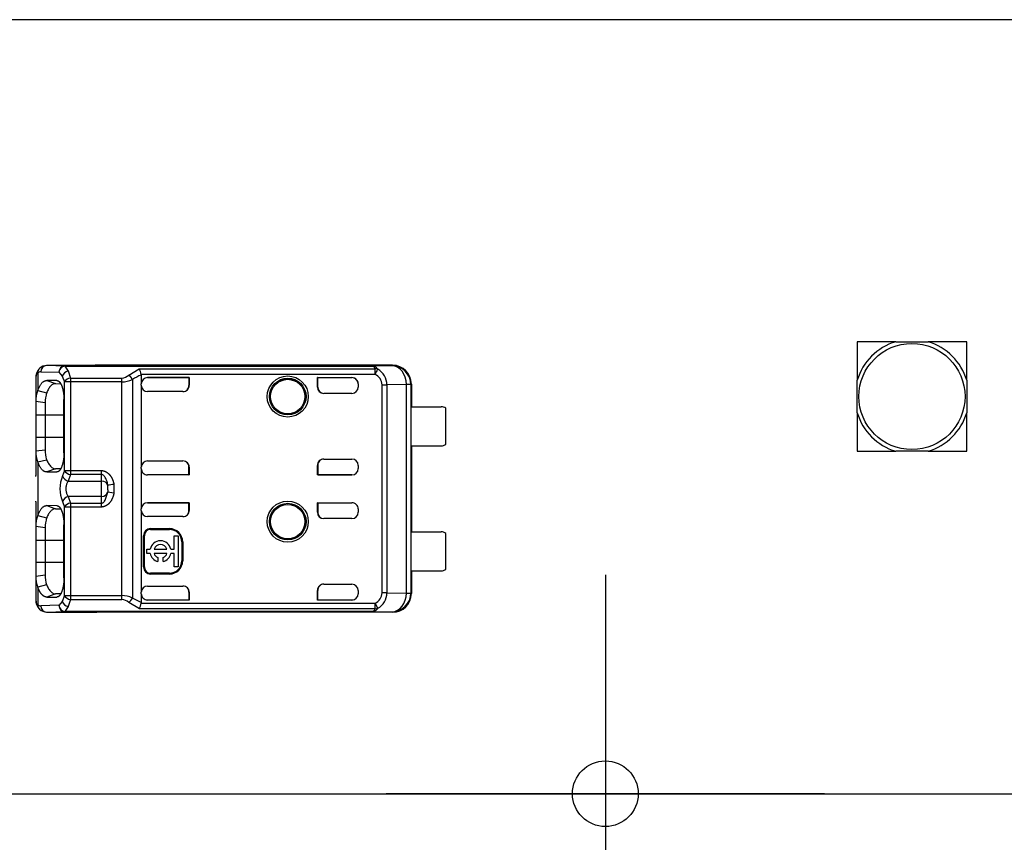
# Model space of a CAD drawing. Header units: millimetres. Extents: x 16 to 406, y 5 to 285.
# Tile 6 of 13: x 103 to 135, y 186 to 212. Entities that reach past the tile are written whole.
import ezdxf
from ezdxf.enums import TextEntityAlignment as Align
from ezdxf.lldxf.tags import DXFTag

# ---------------------------------------------------------------- set-up
doc = ezdxf.new("R2010")
doc.units = ezdxf.units.MM
for name, color, linetype in [('Default', 7, 'Continuous'), ('dimensions', 7, 'Continuous'), ('RECLED_173X50MM_', 7, 'Continuous')]:
    doc.layers.add(name, color=color, linetype=linetype)
doc.styles.add('SEACAD_Arial', font='arial.ttf')
tags = doc.linetypes.add('CENTER2', pattern=[28.575, 19.05, -3.175, 3.175, -3.175]).pattern_tags.tags
tags[10:11] = [DXFTag(74, 4), DXFTag(75, 0), DXFTag(340, '0'), DXFTag(46, 0.0), DXFTag(50, 0.0), DXFTag(44, 0.0), DXFTag(45, 0.0)]
tags[8:9] = [DXFTag(74, 4), DXFTag(75, 0), DXFTag(340, '0'), DXFTag(46, 0.0), DXFTag(50, 0.0), DXFTag(44, 0.0), DXFTag(45, 0.0)]
tags[6:7] = [DXFTag(74, 4), DXFTag(75, 0), DXFTag(340, '0'), DXFTag(46, 0.0), DXFTag(50, 0.0), DXFTag(44, 0.0), DXFTag(45, 0.0)]
tags[4:5] = [DXFTag(74, 4), DXFTag(75, 0), DXFTag(340, '0'), DXFTag(46, 0.0), DXFTag(50, 0.0), DXFTag(44, 0.0), DXFTag(45, 0.0)]
doc.dimstyles.new('ISO', dxfattribs={"dimtxt": 3.5, "dimasz": 3.5, "dimexe": 1.75, "dimexo": 0, "dimgap": 0.875, "dimtad": 1, "dimtxsty": 'SEACAD_Arial', "dimblk1": '_SE_FILLED', "dimblk2": '_SE_FILLED', "dimsah": 1, "dimcen": 1.75, "dimadec": 0, "dimazin": 0, "dimtfac": 0.5, "dimtdec": 3, "dimtmove": 0, "dimatfit": 3, "dimfxl": 1, "dimarcsym": 0})

# ---------------------------------------------------------------- blocks, each defined once
blk = doc.blocks.new('SEANNOT_GROUP1')
at = {"layer": 'dimensions', "color": 7, "linetype": 'CENTER2'}
for p, q in [((121.814, 194.527), (121.814, 180.527)), ((128.814, 187.527), (114.814, 187.527))]:
    blk.add_line(p, q, dxfattribs=at)
blk = doc.blocks.new('SEANNOT_GROUP15')
at = {"layer": 'dimensions', "color": 7, "linetype": 'CENTER2'}
blk.add_line((95.614, 187.527), (274.814, 187.527), dxfattribs=at)
blk = doc.blocks.new('SE1')
at = {"layer": 'RECLED_173X50MM_', "color": 7, "linetype": 'Continuous'}
for p, q in [((271.314, 212.277), (99.114, 212.277)), ((131.095, 201.977), (129.864, 201.977)), ((129.864, 201.977), (129.864, 200.746)), ((131.095, 201.977), (132.133, 201.977)), ((133.364, 201.977), (132.133, 201.977)), ((133.364, 200.746), (133.364, 201.977)), ((104.538, 201.203), (103.956, 201.217)), ((105.564, 201.217), (103.956, 201.217)), ((104.538, 201.203), (114.326, 201.203)), ((104.538, 201.203), (104.538, 201.198)), ((104.538, 201.199), (104.644, 201.042)), ((114.326, 201.198), (104.538, 201.198)), ((105.557, 201.217), (105.564, 201.217)), ((115.014, 201.227), (105.564, 201.227)), ((105.564, 201.227), (105.564, 201.217)), ((106.584, 200.913), (106.917, 201.112)), ((106.917, 201.112), (114.454, 201.112)), ((114.997, 201.21), (114.326, 201.203)), ((114.326, 201.198), (114.326, 201.203)), ((114.454, 200.933), (114.454, 201.112)), ((114.534, 201.088), (114.539, 201.098)), ((114.997, 201.21), (115.014, 201.227)), ((103.614, 200.821), (103.614, 200.067)), ((103.674, 200.977), (103.674, 200.421)), ((103.768, 201.017), (104.35, 201.003)), ((104.349, 201.003), (104.455, 200.876)), ((104.456, 200.876), (104.529, 200.693)), ((104.644, 201.044), (104.718, 200.818)), ((104.718, 200.818), (106.358, 200.818)), ((104.718, 200.818), (104.718, 200.693)), ((106.358, 200.693), (106.358, 200.818)), ((114.454, 200.933), (106.979, 200.933)), ((106.98, 200.915), (106.98, 200.632)), ((108.514, 200.832), (107.18, 200.832)), ((107.18, 200.832), (107.18, 200.831)), ((107.18, 200.831), (108.507, 200.831)), ((108.507, 200.831), (108.514, 200.832)), ((108.507, 200.831), (108.507, 200.58)), ((108.514, 200.832), (108.514, 200.587)), ((112.614, 200.527), (112.614, 200.832)), ((112.614, 200.832), (113.714, 200.832)), ((112.621, 200.831), (112.614, 200.832)), ((112.621, 200.527), (112.621, 200.831)), ((112.621, 200.831), (113.714, 200.831)), ((113.714, 200.831), (113.714, 200.832)), ((103.958, 200.74), (104.241, 200.64)), ((104.287, 200.737), (103.958, 200.74)), ((104.241, 200.64), (104.399, 200.638)), ((104.53, 197.861), (104.53, 200.693)), ((104.718, 200.693), (104.53, 200.693)), ((106.358, 200.693), (104.718, 200.693)), ((104.718, 200.693), (104.718, 197.861)), ((106.358, 193.861), (106.358, 200.693)), ((106.698, 200.77), (106.698, 193.784)), ((106.98, 200.587), (106.98, 200.632)), ((106.98, 200.587), (106.98, 197.967)), ((108.507, 200.58), (108.514, 200.587)), ((112.614, 200.527), (112.621, 200.527)), ((113.914, 200.632), (113.914, 200.527)), ((114.681, 193.95), (114.681, 200.604)), ((115.457, 200.609), (114.835, 200.605)), ((114.835, 200.604), (114.835, 193.95)), ((115.597, 200.61), (115.457, 200.61)), ((115.457, 193.944), (115.457, 200.61)), ((115.597, 200.61), (115.599, 200.612)), ((115.597, 200.61), (115.597, 193.944)), ((115.614, 200.627), (115.599, 200.627)), ((115.599, 200.627), (115.599, 200.612)), ((115.614, 200.627), (115.614, 199.902)), ((129.864, 199.707), (129.864, 200.746)), ((133.364, 200.746), (133.364, 199.707)), ((103.674, 200.419), (103.955, 200.347)), ((108.314, 200.387), (107.18, 200.387)), ((113.714, 200.327), (112.814, 200.327)), ((103.913, 200.028), (103.614, 200.068)), ((103.614, 200.068), (103.614, 199.627)), ((103.913, 200.028), (103.913, 199.627)), ((104.509, 198.428), (104.509, 200.128)), ((115.612, 198.652), (115.612, 199.902)), ((115.612, 199.902), (116.564, 199.902)), ((116.714, 198.702), (116.714, 199.852)), ((103.913, 199.627), (103.614, 199.627)), ((103.614, 199.627), (103.614, 198.927)), ((104.509, 199.627), (103.913, 199.627)), ((103.913, 199.627), (103.913, 198.927)), ((129.864, 199.707), (129.864, 198.477)), ((133.364, 198.477), (133.364, 199.707)), ((103.614, 198.927), (103.614, 198.486)), ((103.614, 198.927), (103.913, 198.927)), ((103.913, 198.927), (103.913, 198.526)), ((103.913, 198.927), (104.509, 198.927)), ((115.612, 198.652), (116.564, 198.652)), ((115.614, 198.652), (115.614, 195.902)), ((103.614, 198.486), (103.913, 198.526)), ((103.614, 198.487), (103.614, 197.698)), ((129.864, 198.477), (131.095, 198.477)), ((132.133, 198.477), (131.095, 198.477)), ((132.133, 198.477), (133.364, 198.477)), ((103.674, 198.136), (103.955, 198.207)), ((103.674, 198.133), (103.674, 196.421)), ((106.98, 197.921), (106.98, 197.967)), ((107.18, 198.167), (108.314, 198.167)), ((108.507, 197.723), (108.507, 197.974)), ((108.507, 197.974), (108.514, 197.967)), ((108.514, 197.967), (108.514, 197.721)), ((112.614, 197.721), (112.614, 198.027)), ((112.621, 198.027), (112.614, 198.027)), ((112.621, 198.027), (112.621, 197.723)), ((112.814, 198.227), (113.714, 198.227)), ((113.914, 198.027), (113.914, 197.921)), ((103.614, 197.671), (103.614, 197.698)), ((104.241, 197.914), (103.958, 197.814)), ((103.958, 197.814), (104.287, 197.817)), ((104.401, 197.915), (104.241, 197.914)), ((104.529, 197.861), (104.461, 197.688)), ((104.53, 197.861), (104.718, 197.861)), ((104.718, 197.736), (104.65, 197.523)), ((104.718, 197.861), (105.714, 197.861)), ((104.718, 197.861), (104.718, 197.736)), ((105.714, 197.736), (104.718, 197.736)), ((105.714, 197.736), (105.714, 197.861)), ((105.714, 197.523), (105.714, 197.736)), ((106.98, 197.921), (106.98, 196.632)), ((107.18, 197.723), (107.18, 197.721)), ((108.507, 197.723), (107.18, 197.723)), ((108.514, 197.721), (107.18, 197.721)), ((108.507, 197.723), (108.514, 197.721)), ((112.621, 197.723), (112.614, 197.721)), ((113.714, 197.721), (112.614, 197.721)), ((112.621, 197.723), (113.714, 197.723)), ((113.714, 197.721), (113.714, 197.723)), ((104.65, 197.523), (105.714, 197.523)), ((105.714, 197.03), (105.714, 197.523)), ((105.914, 197.265), (105.91, 197.389)), ((106.107, 197.419), (106.107, 197.135)), ((104.65, 197.031), (104.718, 196.818)), ((105.714, 197.03), (104.65, 197.03)), ((105.714, 196.818), (105.714, 197.03)), ((105.843, 196.942), (105.91, 197.165)), ((106.107, 197.135), (105.91, 197.165)), ((105.913, 197.248), (105.914, 197.165)), ((105.914, 197.248), (105.914, 197.265)), ((103.613, 196.856), (103.615, 196.883)), ((103.614, 196.856), (103.614, 196.067)), ((103.958, 196.74), (104.241, 196.64)), ((104.287, 196.737), (103.958, 196.74)), ((104.461, 196.866), (104.529, 196.693)), ((104.53, 193.861), (104.53, 196.693)), ((104.718, 196.693), (104.53, 196.693)), ((104.718, 196.818), (104.718, 196.693)), ((104.718, 196.818), (105.714, 196.818)), ((105.714, 196.693), (104.718, 196.693)), ((104.718, 196.693), (104.718, 193.861)), ((105.714, 196.693), (105.714, 196.818)), ((108.514, 196.832), (107.18, 196.832)), ((107.18, 196.832), (107.18, 196.831)), ((107.18, 196.831), (108.507, 196.831)), ((108.507, 196.831), (108.514, 196.832)), ((108.507, 196.58), (108.507, 196.831)), ((108.514, 196.832), (108.514, 196.587)), ((112.614, 196.527), (112.614, 196.832)), ((112.614, 196.832), (113.714, 196.832)), ((112.621, 196.831), (112.614, 196.832)), ((112.621, 196.831), (112.621, 196.527)), ((112.621, 196.831), (113.714, 196.831)), ((113.714, 196.831), (113.714, 196.832)), ((103.674, 196.419), (103.955, 196.347)), ((104.241, 196.64), (104.399, 196.638)), ((106.98, 196.587), (106.98, 196.632)), ((106.98, 196.587), (106.98, 193.967)), ((108.314, 196.387), (107.18, 196.387)), ((108.507, 196.58), (108.514, 196.587)), ((112.614, 196.527), (112.621, 196.527)), ((113.914, 196.632), (113.914, 196.527)), ((103.913, 196.028), (103.614, 196.068)), ((103.614, 196.068), (103.614, 195.627)), ((104.509, 194.428), (104.509, 196.128)), ((113.714, 196.327), (112.814, 196.327)), ((103.913, 196.028), (103.913, 195.627)), ((107.054, 194.777), (107.054, 195.777)), ((107.08, 195.777), (107.054, 195.777)), ((107.08, 194.777), (107.08, 195.777)), ((107.28, 196.003), (107.88, 196.003)), ((107.28, 196.003), (107.28, 195.977)), ((107.28, 195.977), (107.88, 195.977)), ((107.88, 195.977), (107.88, 196.003)), ((108.029, 195.345), (108.029, 195.773)), ((108.029, 195.773), (108.161, 195.773)), ((108.161, 195.773), (108.161, 194.785)), ((115.612, 194.652), (115.612, 195.902)), ((115.612, 195.902), (116.564, 195.902)), ((116.714, 194.702), (116.714, 195.852)), ((103.913, 195.627), (103.614, 195.627)), ((103.614, 195.627), (103.614, 194.927)), ((104.509, 195.627), (103.913, 195.627)), ((103.913, 195.627), (103.913, 194.927)), ((108.307, 195.577), (108.28, 195.577)), ((108.28, 195.577), (108.28, 194.977)), ((108.307, 195.577), (108.307, 194.977)), ((107.161, 195.213), (107.161, 195.345)), ((107.161, 195.345), (107.265, 195.345)), ((107.265, 195.213), (107.161, 195.213)), ((107.389, 195.345), (107.802, 195.345)), ((107.802, 195.213), (107.389, 195.213)), ((107.926, 195.345), (108.029, 195.345)), ((108.029, 195.213), (107.926, 195.213)), ((108.029, 194.785), (108.029, 195.213)), ((103.614, 194.927), (103.913, 194.927)), ((103.614, 194.927), (103.614, 194.486)), ((103.913, 194.927), (103.913, 194.526)), ((103.913, 194.927), (104.509, 194.927)), ((107.513, 195.079), (107.513, 194.952)), ((107.678, 194.952), (107.678, 195.079)), ((108.28, 194.977), (108.307, 194.977)), ((103.614, 194.486), (103.913, 194.526)), ((103.614, 194.487), (103.614, 193.733)), ((107.054, 194.777), (107.08, 194.777)), ((107.88, 194.577), (107.28, 194.577)), ((107.28, 194.577), (107.28, 194.55)), ((107.88, 194.55), (107.28, 194.55)), ((107.88, 194.55), (107.88, 194.577)), ((108.161, 194.785), (108.029, 194.785)), ((115.612, 194.652), (116.564, 194.652)), ((115.614, 194.652), (115.614, 193.927)), ((103.955, 194.207), (103.674, 194.136)), ((112.814, 194.227), (113.714, 194.227)), ((103.674, 194.133), (103.674, 193.577)), ((104.241, 193.914), (103.958, 193.814)), ((104.401, 193.915), (104.241, 193.914)), ((104.529, 193.861), (104.456, 193.677)), ((104.53, 193.861), (104.718, 193.861)), ((104.718, 193.861), (106.358, 193.861)), ((104.718, 193.861), (104.718, 193.736)), ((106.358, 193.735), (106.358, 193.861)), ((106.98, 193.921), (106.98, 193.967)), ((106.98, 193.921), (106.98, 193.639)), ((107.18, 194.167), (108.314, 194.167)), ((108.507, 193.975), (108.507, 193.723)), ((108.507, 193.975), (108.514, 193.967)), ((108.514, 193.967), (108.514, 193.721)), ((112.614, 193.721), (112.614, 194.027)), ((112.621, 194.027), (112.614, 194.027)), ((112.621, 193.723), (112.621, 194.027)), ((113.914, 194.027), (113.914, 193.921)), ((114.835, 193.949), (115.457, 193.944)), ((115.457, 193.944), (115.597, 193.944)), ((115.599, 193.942), (115.597, 193.944)), ((115.599, 193.942), (115.599, 193.927)), ((115.599, 193.927), (115.614, 193.927)), ((104.35, 193.551), (103.768, 193.537)), ((103.958, 193.814), (104.287, 193.817)), ((104.455, 193.677), (104.349, 193.55)), ((104.718, 193.736), (104.644, 193.51)), ((104.718, 193.736), (106.358, 193.736)), ((106.921, 193.441), (106.584, 193.642)), ((106.981, 193.639), (106.698, 193.784)), ((106.98, 193.639), (106.979, 193.621)), ((106.979, 193.621), (114.454, 193.621)), ((107.18, 193.723), (108.507, 193.723)), ((107.18, 193.723), (107.18, 193.721)), ((108.514, 193.721), (107.18, 193.721)), ((108.507, 193.723), (108.514, 193.721)), ((112.621, 193.723), (112.614, 193.721)), ((113.714, 193.721), (112.614, 193.721)), ((112.621, 193.723), (113.714, 193.723)), ((113.714, 193.721), (113.714, 193.723)), ((114.454, 193.442), (114.454, 193.621)), ((114.54, 193.456), (114.454, 193.621)), ((103.956, 193.337), (104.538, 193.351)), ((103.956, 193.337), (105.564, 193.337)), ((104.644, 193.512), (104.538, 193.355)), ((104.538, 193.356), (104.538, 193.351)), ((114.33, 193.356), (104.538, 193.356)), ((114.326, 193.351), (104.538, 193.351)), ((105.564, 193.337), (105.557, 193.337)), ((105.564, 193.337), (105.564, 193.327)), ((115.014, 193.327), (105.564, 193.327)), ((114.454, 193.442), (106.921, 193.442)), ((114.326, 193.351), (114.326, 193.356)), ((114.326, 193.351), (114.997, 193.344)), ((115.014, 193.327), (114.997, 193.344))]:
    blk.add_line(p, q, dxfattribs=at)
for centre, radius in [((131.614, 200.227), 1.696), ((111.664, 200.227), 0.657), ((111.664, 200.227), 0.586), ((111.664, 200.227), 0.552), ((111.664, 200.227), 0.55), ((111.664, 196.227), 0.657), ((111.664, 196.227), 0.586), ((111.664, 196.227), 0.552), ((111.664, 196.227), 0.55), ((121.814, 187.527), 1.05)]:
    blk.add_circle(centre, radius, dxfattribs=at)
for centre, radius, start, end in [((131.614, 200.227), 1.825, 106.5229, 163.4771), ((131.614, 200.227), 1.825, 16.5229, 73.4771), ((104.001, 200.849), 0.389, 138.7256, 185.5499), ((103.84, 201), 0.167, 132.1309, 188.1826), ((103.958, 200.884), 0.334, 89.1865, 133.9556), ((103.963, 201.022), 0.195, 92.0087, 181.5161), ((104.556, 200.992), 0.207, 95.1634, 176.886), ((106.554, 200.886), 0.427, 6.3282, 31.9727), ((114.462, 200.899), 0.213, 68.684, 92.1305), ((114.242, 200.585), 0.593, 1.8615, 59.9189), ((114.997, 200.61), 0.6, 0.0044, 89.9972), ((104.696, 200.795), 0.254, 101.8825, 161.2489), ((104.747, 200.571), 0.249, 96.7449, 150.7545), ((106.338, 201.185), 0.368, 273.146, 312.1839), ((107.466, 199.617), 1.386, 110.5133, 123.6746), ((116.354, 200.045), 2.098, 150.1716, 154.9417), ((114.292, 200.578), 0.39, 3.7903, 65.5152), ((106.348, 201.522), 0.829, 270.6971, 294.9694), ((113.714, 200.527), 0.2, 270, 0), ((114.716, 216.426), 15.822, 269.8734, 270.4283), ((104.364, 200.121), 0.753, 156.4762, 184.0959), ((105.056, 200.038), 1.143, 164.232, 180.5091), ((116.564, 199.652), 0.25, 53.1301, 90), ((131.614, 200.227), 1.825, 196.5229, 253.4771), ((131.614, 200.227), 1.825, 286.5229, 343.4771), ((116.564, 198.902), 0.25, 270, 306.8699), ((104.365, 198.434), 0.754, 175.9429, 203.5178), ((104.905, 198.496), 0.994, 178.2676, 197.0336), ((113.714, 198.027), 0.2, 0, 90), ((105.486, 197.277), 1.103, 158.1482, 201.8519), ((104.703, 197.774), 0.256, 199.6387, 258.0335), ((104.747, 197.983), 0.249, 209.2525, 263.2419), ((106.87, 191.726), 5.744, 97.6278, 99.6123), ((104.703, 196.78), 0.256, 101.966, 160.3614), ((104.747, 196.571), 0.249, 96.7563, 150.7508), ((104.364, 196.121), 0.753, 156.4965, 184.0897), ((113.714, 196.527), 0.2, 270, 0), ((105.056, 196.038), 1.143, 164.2319, 180.5087), ((107.28, 195.777), 0.226, 90, 180), ((107.28, 195.777), 0.2, 90, 180), ((107.88, 195.577), 0.426, 0, 90), ((107.88, 195.577), 0.4, 0, 90), ((116.564, 195.652), 0.25, 53.1301, 90), ((107.596, 195.279), 0.337, 11.3273, 168.6727), ((107.596, 195.279), 0.217, 17.7847, 162.2153), ((107.596, 195.279), 0.337, 191.3273, 255.7958), ((107.596, 195.279), 0.217, 197.7847, 247.568), ((107.596, 195.279), 0.337, 284.2042, 348.6727), ((107.596, 195.279), 0.217, 292.432, 342.2153), ((107.88, 194.977), 0.4, 270, 0), ((107.88, 194.977), 0.426, 270, 0), ((104.366, 194.434), 0.755, 175.9562, 203.5038), ((104.907, 194.496), 0.995, 178.278, 197.0155), ((107.28, 194.777), 0.226, 180, 270), ((107.28, 194.777), 0.2, 180, 270), ((116.564, 194.902), 0.25, 270, 306.8699), ((113.714, 194.027), 0.2, 0, 90), ((104.747, 193.983), 0.249, 209.2436, 263.2579), ((106.347, 193.03), 0.832, 65.069, 89.2656), ((114.293, 193.975), 0.39, 294.4383, 356.2585), ((114.254, 193.961), 0.581, 299.457, 358.8399), ((114.716, 178.169), 15.781, 89.5705, 90.1268), ((114.997, 193.944), 0.6, 270.004, 359.9956), ((104.004, 193.706), 0.391, 174.661, 225.2491), ((103.84, 193.553), 0.168, 171.8708, 227.8742), ((104.556, 193.562), 0.207, 183.114, 264.8372), ((104.706, 193.77), 0.266, 200.2713, 256.613), ((106.339, 193.37), 0.366, 47.8736, 87.0003), ((106.323, 193.966), 0.417, 308.8785, 334.1068), ((106.152, 193.789), 0.844, 335.6621, 348.4704), ((103.958, 193.67), 0.334, 226.0973, 270.7932), ((103.963, 193.531), 0.195, 178.4846, 267.9947), ((114.463, 193.655), 0.213, 267.5509, 291.0364)]:
    blk.add_arc(centre, radius, start, end, dxfattribs=at)
for centre, major_axis, ratio, start_param, end_param in [((104.538, 201.003), (-0.005, -0.2), 0.939661, 3.166998, 4.734916), ((105.564, 200.627), (0, -0.6), 0.999962, 3.141593, 3.321418), ((114.997, 200.61), (0.006, -0.6), 0.766027, 1.562157, 3.128038), ((115.014, 200.627), (-0.424, -0.424), 0.999924, 2.356207, 3.926956), ((103.766, 200.117), (0, -0.9), 0.34204, 3.132956, 3.443003), ((107.18, 200.632), (0, -0.2), 0.999994, 3.141593, 4.712389), ((107.18, 200.631), (0, -0.2), 0.999994, 3.141593, 4.712389), ((113.714, 200.632), (0, -0.2), 0.999994, 1.570796, 3.141593), ((113.714, 200.631), (0, -0.2), 0.999994, 1.57081, 3.141593), ((107.18, 200.587), (0, -0.2), 0.999848, 4.712389, 6.283185), ((108.314, 200.587), (-0.141, -0.141), 0.999695, 0.785246, 2.356347), ((108.307, 200.58), (-0.141, -0.141), 0.999695, 1.570796, 2.356347), ((112.814, 200.527), (0.2, 0), 0.999848, 3.141593, 4.712389), ((112.821, 200.527), (0.2, 0), 0.999848, 3.141593, 4.712389), ((107.18, 197.967), (0, 0.2), 0.999848, 0, 1.570796), ((108.314, 197.967), (-0.141, 0.141), 0.999695, 3.926838, 5.497939), ((108.307, 197.974), (-0.141, 0.141), 0.999695, 3.926838, 4.712389), ((112.814, 198.027), (0.2, 0), 0.999848, 1.570796, 3.141593), ((112.821, 198.027), (0.2, 0), 0.999848, 1.570796, 3.141593), ((107.18, 197.923), (0, 0.2), 0.999994, 1.570796, 3.141593), ((107.18, 197.921), (0, 0.2), 0.999994, 1.570796, 3.141593), ((113.714, 197.923), (0, 0.2), 0.999994, 3.141593, 4.712389), ((113.714, 197.921), (0, 0.2), 0.999994, 3.141593, 4.712389), ((105.714, 197.359), (-0.2, 0), 0.821429, 3.324108, 4.712389), ((105.714, 197.195), (0.2, 0), 0.821429, 4.712389, 6.100671), ((107.18, 196.632), (0, -0.2), 0.999994, 3.141593, 4.712389), ((107.18, 196.631), (0, -0.2), 0.999994, 3.141593, 4.712389), ((113.714, 196.632), (0, -0.2), 0.999994, 1.570796, 3.141593), ((113.714, 196.631), (0, -0.2), 0.999994, 1.570796, 3.141593), ((107.18, 196.587), (0, -0.2), 0.999848, 4.712389, 6.283185), ((108.314, 196.587), (-0.141, -0.141), 0.999695, 0.785246, 2.356347), ((108.307, 196.58), (-0.141, -0.141), 0.999695, 1.570796, 2.356347), ((112.814, 196.527), (0.2, 0), 0.999848, 3.141593, 4.712389), ((112.821, 196.527), (0.2, 0), 0.999848, 3.141593, 4.712389), ((112.814, 194.027), (0.2, 0), 0.999848, 1.570796, 3.141593), ((112.821, 194.027), (0.2, 0), 0.999848, 1.570796, 3.141593), ((107.18, 193.967), (0, 0.2), 0.999848, 0, 1.570796), ((107.18, 193.923), (0, 0.2), 0.999994, 1.570796, 3.141593), ((107.18, 193.921), (0, 0.2), 0.999994, 1.570796, 3.141593), ((108.314, 193.967), (-0.141, 0.141), 0.999695, 3.926839, 5.497939), ((108.307, 193.974), (-0.141, 0.141), 0.999695, 3.932239, 4.712389), ((113.714, 193.923), (0, 0.2), 0.999994, 3.141593, 4.712375), ((113.714, 193.921), (0, 0.2), 0.999994, 3.141593, 4.712389), ((114.997, 193.944), (-0.006, -0.6), 0.766027, 0.013567, 1.579437), ((115.014, 193.927), (-0.424, 0.424), 0.999924, 2.35623, 3.926978), ((103.766, 194.439), (0.001, 0.902), 0.342128, 2.840923, 3.150345), ((104.538, 193.551), (0.005, -0.2), 0.939661, 4.689874, 6.25773), ((105.564, 193.927), (0, -0.6), 0.999962, 6.103357, 6.283185)]:
    blk.add_ellipse(centre, major_axis=major_axis, ratio=ratio, start_param=start_param, end_param=end_param, dxfattribs=at)
for points, degree, knots in [([(114.326, 201.203), (114.34, 201.203), (114.369, 201.202), (114.407, 201.197), (114.44, 201.189), (114.476, 201.174), (114.511, 201.147), (114.529, 201.116), (114.539, 201.098)], 3, [0, 0, 0, 0, 0.122213, 0.238697, 0.352336, 0.466228, 0.688748, 1, 1, 1, 1]), ([(114.454, 201.112), (114.452, 201.124), (114.448, 201.145), (114.431, 201.168), (114.406, 201.183), (114.371, 201.194), (114.341, 201.197), (114.326, 201.198)], 3, [0, 0, 0, 0, 0.264912, 0.488067, 0.676456, 0.841557, 1, 1, 1, 1]), ([(103.674, 200.977), (103.666, 200.97), (103.65, 200.956), (103.633, 200.93), (103.621, 200.898), (103.615, 200.863), (103.614, 200.835), (103.614, 200.821)], 3, [0, 0, 0, 0, 0.206395, 0.408543, 0.607471, 0.804252, 1, 1, 1, 1]), ([(104.241, 200.639), (104.227, 200.639), (104.2, 200.637), (104.161, 200.622), (104.123, 200.598), (104.076, 200.554), (104.018, 200.479), (103.976, 200.392), (103.955, 200.349)], 3, [0, 0, 0, 0, 0.131621, 0.259651, 0.384099, 0.504973, 0.752584, 1, 1, 1, 1]), ([(104.287, 200.738), (104.38, 200.73), (104.444, 200.555), (104.508, 200.382), (104.509, 200.128)], 2, [0, 0, 0, 0.5, 0.5, 1, 1, 1]), ([(104.509, 198.428), (104.509, 198.181), (104.445, 198), (104.381, 197.817), (104.287, 197.817)], 2, [0, 0, 0, 0.5, 0.5, 1, 1, 1]), ([(103.955, 198.205), (103.966, 198.184), (103.987, 198.139), (104.021, 198.08), (104.058, 198.025), (104.099, 197.979), (104.143, 197.943), (104.191, 197.918), (104.224, 197.916), (104.241, 197.915)], 3, [0, 0, 0, 0, 0.119189, 0.246257, 0.381214, 0.524065, 0.674813, 0.833459, 1, 1, 1, 1]), ([(105.714, 197.861), (105.861, 197.848), (105.968, 197.727), (106.018, 197.67), (106.054, 197.59), (106.089, 197.513), (106.107, 197.419)], 2, [0, 0, 0, 0.5, 0.5, 0.75, 0.75, 1, 1, 1]), ([(105.91, 197.389), (105.907, 197.413), (105.899, 197.463), (105.877, 197.536), (105.85, 197.601), (105.819, 197.657), (105.786, 197.697), (105.752, 197.725), (105.726, 197.732), (105.714, 197.736)], 3, [0, 0, 0, 0, 0.180622, 0.363866, 0.549849, 0.69593, 0.816556, 0.915955, 1, 1, 1, 1]), ([(104.65, 197.523), (104.641, 197.513), (104.624, 197.492), (104.603, 197.452), (104.588, 197.407), (104.578, 197.358), (104.573, 197.306), (104.573, 197.253), (104.578, 197.2), (104.588, 197.15), (104.603, 197.104), (104.624, 197.062), (104.641, 197.041), (104.65, 197.031)], 3, [0, 0, 0, 0, 0.095482, 0.187791, 0.277611, 0.365684, 0.452798, 0.539767, 0.627407, 0.716518, 0.80786, 0.90214, 1, 1, 1, 1]), ([(106.107, 197.135), (106.071, 196.946), (105.966, 196.825), (105.916, 196.768), (105.851, 196.733), (105.787, 196.699), (105.714, 196.693)], 2, [0, 0, 0, 0.5, 0.5, 0.75, 0.75, 1, 1, 1]), ([(104.287, 196.738), (104.38, 196.73), (104.444, 196.555), (104.508, 196.382), (104.509, 196.128)], 2, [0, 0, 0, 0.5, 0.5, 1, 1, 1]), ([(105.714, 196.818), (105.721, 196.819), (105.737, 196.821), (105.76, 196.833), (105.785, 196.854), (105.814, 196.89), (105.832, 196.923), (105.843, 196.942)], 3, [0, 0, 0, 0, 0.116292, 0.245911, 0.39736, 0.643352, 1, 1, 1, 1]), ([(104.241, 196.639), (104.227, 196.639), (104.2, 196.637), (104.161, 196.622), (104.123, 196.598), (104.076, 196.554), (104.018, 196.479), (103.976, 196.392), (103.955, 196.349)], 3, [0, 0, 0, 0, 0.131621, 0.259651, 0.384099, 0.504973, 0.752584, 1, 1, 1, 1]), ([(103.955, 194.205), (103.966, 194.184), (103.987, 194.139), (104.021, 194.08), (104.058, 194.025), (104.099, 193.979), (104.143, 193.943), (104.191, 193.918), (104.224, 193.916), (104.241, 193.915)], 3, [0, 0, 0, 0, 0.119171, 0.246227, 0.381178, 0.524029, 0.674783, 0.833441, 1, 1, 1, 1]), ([(104.509, 194.428), (104.509, 194.181), (104.445, 194), (104.381, 193.817), (104.287, 193.817)], 2, [0, 0, 0, 0.5, 0.5, 1, 1, 1]), ([(103.958, 193.815), (103.879, 193.814), (103.803, 193.899), (103.729, 193.982), (103.674, 194.133)], 2, [0, 0, 0, 0.500227, 0.500227, 1, 1, 1]), ([(103.614, 193.733), (103.614, 193.715), (103.616, 193.681), (103.626, 193.639), (103.644, 193.603), (103.664, 193.586), (103.674, 193.577)], 3, [0, 0, 0, 0, 0.244606, 0.491396, 0.742515, 1, 1, 1, 1]), ([(114.54, 193.456), (114.532, 193.442), (114.518, 193.417), (114.491, 193.391), (114.459, 193.37), (114.405, 193.354), (114.353, 193.352), (114.326, 193.351)], 3, [0, 0, 0, 0, 0.233305, 0.418726, 0.557587, 0.771407, 1, 1, 1, 1]), ([(114.33, 193.356), (114.34, 193.357), (114.361, 193.359), (114.387, 193.365), (114.41, 193.373), (114.427, 193.384), (114.44, 193.399), (114.45, 193.418), (114.452, 193.433), (114.454, 193.442)], 3, [0, 0, 0, 0, 0.112815, 0.226906, 0.348689, 0.483486, 0.635254, 0.806782, 1, 1, 1, 1])]:
    blk.add_open_spline(points, degree=degree, knots=knots, dxfattribs=at)
blk.add_rational_spline([(106.698, 200.77), (106.671, 200.828), (106.63, 200.879), (106.584, 200.913)], [1.05939443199, 0.980194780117, 0.980201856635, 1.05941566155], degree=3, dxfattribs=at)
for points, degree in [([(106.98, 200.915), (106.98, 200.917), (106.98, 200.921), (106.98, 200.927), (106.979, 200.931), (106.979, 200.933)], 3), ([(103.674, 200.421), (103.791, 200.739), (103.958, 200.739)], 2), ([(103.958, 197.815), (103.791, 197.813), (103.674, 198.133)], 2), ([(103.674, 196.421), (103.791, 196.739), (103.958, 196.739)], 2)]:
    blk.add_open_spline(points, degree=degree, dxfattribs=at)
blk = doc.blocks.new('DMBLK74')
at = {"layer": 'dimensions', "linetype": 'Continuous'}
for points in [[(125.314, 151.427), (125.314, 152.594), (121.814, 152.01)], [(140.814, 151.427), (144.314, 152.01), (140.814, 152.594)]]:
    blk.add_hatch(color=7, dxfattribs=at).paths.add_polyline_path(points)
at = {"layer": 'dimensions', "color": 7, "linetype": 'Continuous'}
for p, q in [((144.314, 203.027), (144.314, 150.26)), ((121.814, 180.527), (121.814, 150.26)), ((121.814, 152.01), (144.314, 152.01))]:
    blk.add_line(p, q, dxfattribs=at)
at = {"layer": 'dimensions', "color": 7, "linetype": 'Continuous', "style": 'SEACAD_Arial'}
blk.add_text('22,5', height=3.5, dxfattribs=at).set_placement((128.27, 156.385), align=Align.TOP_LEFT)
blk = doc.blocks.new('_SE_FILLED')
at = {"color": 0}
blk.add_line((0, 0), (-1, 0), dxfattribs=at)
blk.add_solid([(0, 0), (-1, -0.1665), (-1, 0.1665), (0, 0)], dxfattribs=at)
blk = doc.blocks.new('DMBLK77')
at = {"layer": 'dimensions', "linetype": 'Continuous'}
for points in [[(102.614, 130.427), (102.614, 131.594), (99.114, 131.01)], [(267.814, 130.427), (271.314, 131.01), (267.814, 131.594)]]:
    blk.add_hatch(color=7, dxfattribs=at).paths.add_polyline_path(points)
at = {"layer": 'dimensions', "color": 7, "linetype": 'Continuous'}
for p, q in [((99.114, 162.777), (99.114, 129.26)), ((271.314, 162.777), (271.314, 129.26)), ((99.114, 131.01), (271.314, 131.01))]:
    blk.add_line(p, q, dxfattribs=at)
at = {"layer": 'dimensions', "color": 7, "linetype": 'Continuous', "style": 'SEACAD_Arial'}
blk.add_text('172,2', height=3.5, dxfattribs=at).set_placement((179.051, 135.385), align=Align.TOP_LEFT)

msp = doc.modelspace()

# ---------------------------------------------------------------- block references
at = {"layer": 'Default'}
msp.add_blockref('SE1', (0, 0), dxfattribs=at)
at = {"layer": 'dimensions'}
for name in ['SEANNOT_GROUP1', 'SEANNOT_GROUP15']:
    msp.add_blockref(name, (0, 0), dxfattribs=at)

# ---------------------------------------------------------------- dimensions: what is measured, and where the dimension line sits
at = {"layer": 'dimensions', "color": 7, "linetype": 'Continuous'}
dim = msp.add_linear_dim(base=(99.114, 131.01), p1=(99.114, 212.277), p2=(271.314, 212.277), angle=0, text='\\A1;<>', dimstyle='ISO', dxfattribs=at)
dim.commit()
dim.dimension.update_dxf_attribs({"geometry": 'DMBLK77', "text_midpoint": (185.214, 131.01), "dimtype": 161})
dim = msp.add_linear_dim(base=(144.314, 152.01), p1=(121.814, 187.527), p2=(144.314, 210.027), text='\\A1;<>', dimstyle='ISO', dxfattribs=at)
dim.commit()
dim.dimension.update_dxf_attribs({"geometry": 'DMBLK74', "text_midpoint": (133.064, 152.01), "dimtype": 160})

doc.saveas('drawing.dxf')
